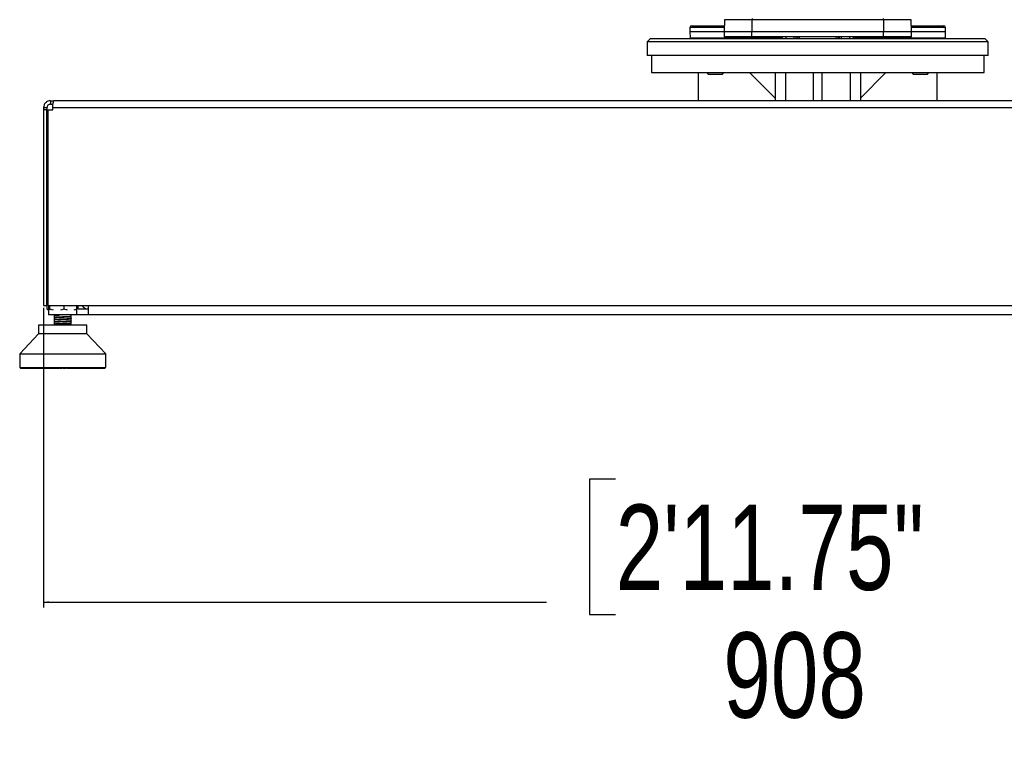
# Model space of a CAD drawing. Header units: millimetres. Extents: x 1684 to 18395, y 701 to 16538.
# Tile 51 of 61: x 13959 to 15114, y 701 to 1550. Entities that reach past the tile are written whole.
import ezdxf

# ---------------------------------------------------------------- set-up
doc = ezdxf.new("R2010")
doc.units = ezdxf.units.MM
doc.header["$LTSCALE"] = 2
doc.layers.add('COMPONENT_GEOMETRY', color=7, linetype='Continuous')
doc.styles.add('SLDTEXTSTYLE0', font='TXT', dxfattribs={"width": 0.75})
doc.dimstyles.new('SLDDIMSTYLE1', dxfattribs={"dimtxt": 100, "dimasz": 6.604, "dimexe": 0, "dimexo": 0.0625, "dimgap": 25, "dimtad": 0, "dimtih": 1, "dimtoh": 1, "dimdec": 1, "dimrnd": 1e-09, "dimzin": 12, "dimdsep": 46, "dimtxsty": 'SLDTEXTSTYLE0', "dimsah": 1, "dimcen": 0.09, "dimadec": 0, "dimazin": 3, "dimtfac": 1, "dimtdec": 1, "dimtofl": 0, "dimtmove": 0, "dimatfit": 3, "dimfxl": 1, "dimfrac": 2, "dimtolj": 1, "dimtzin": 12, "dimarcsym": 0})

# ---------------------------------------------------------------- blocks, each defined once
blk = doc.blocks.new('_D_4')
at = {"layer": 'COMPONENT_GEOMETRY', "color": 7}
for p, q in [((13987.1, 1212.7), (13987.1, 861.4)), ((15803.1, 1212.7), (15803.1, 861.4)), ((14658.1, 1011.8), (14627.6, 1011.8)), ((14627.6, 1011.8), (14627.6, 853.1)), ((15132.1, 1011.8), (15162.6, 1011.8)), ((15162.6, 1011.8), (15162.6, 853.1)), ((13987.1, 867.8), (14576.9, 867.8)), ((15803.1, 867.8), (15213.3, 867.8)), ((14627.6, 853.1), (14658.1, 853.1)), ((15162.6, 853.1), (15132.1, 853.1))]:
    blk.add_line(p, q, dxfattribs=at)
for points in [[(13987.1, 867.8), (13993.7, 866.8), (13993.7, 868.8)], [(15803.1, 867.8), (15796.5, 868.8), (15796.5, 866.8)]]:
    blk.add_solid(points, dxfattribs=at)
at = {"layer": 'COMPONENT_GEOMETRY', "color": 7, "char_height": 100, "attachment_point": 1, "style": 'SLDTEXTSTYLE0'}
for s, insert in [('2\'11.75"', (14658.1, 982)), ('908', (14784.3, 832.3))]:
    blk.add_mtext(s, dxfattribs=dict(at, insert=insert))

msp = doc.modelspace()

# ---------------------------------------------------------------- linework, layer by layer
at = {"color": 7, "linetype": 'Continuous', "lineweight": 25}
for p, q in [((14785.68, 1550.34), (14785.19, 1536.27)), ((14817.99, 1550.34), (14817.9, 1536.27)), ((14972.22, 1550.34), (14817.99, 1550.34)), ((14972.22, 1550.34), (14972.31, 1536.27)), ((15005.02, 1536.27), (15004.53, 1550.34)), ((14745.28, 1541.34), (14745.11, 1536.27)), ((14745.11, 1536.27), (14745.35, 1529.24)), ((14785.19, 1536.27), (14745.11, 1536.27)), ((14747.28, 1543.27), (14785.43, 1543.27)), ((14785.19, 1536.27), (14785.19, 1530.27)), ((14817.9, 1536.27), (14785.19, 1536.27)), ((14817.9, 1530.27), (14817.9, 1536.27)), ((14972.31, 1536.27), (14817.9, 1536.27)), ((14972.31, 1530.27), (14972.31, 1536.27)), ((15005.02, 1536.27), (14972.31, 1536.27)), ((15004.78, 1543.27), (15042.93, 1543.27)), ((15005.02, 1530.27), (15005.02, 1536.27)), ((15045.11, 1536.27), (15005.02, 1536.27)), ((15044.86, 1529.24), (15045.11, 1536.27)), ((15045.11, 1536.27), (15044.93, 1541.34)), ((14699.11, 1528.27), (14695.11, 1524.27)), ((14699.11, 1528.27), (14895.11, 1528.27)), ((14817.9, 1530.27), (14785.19, 1530.27)), ((14810.86, 1529.24), (14816.69, 1530.27)), ((14811.59, 1528.29), (14811.73, 1528.29)), ((14972.31, 1530.27), (14817.9, 1530.27)), ((14821.4, 1530.04), (14821.5, 1530.04)), ((14842.25, 1529.27), (14842.25, 1530.27)), ((14842.25, 1529.27), (14847.95, 1529.27)), ((14847.95, 1529.27), (14847.95, 1530.27)), ((14847.95, 1529.27), (14850.34, 1529.27)), ((14853.61, 1528.27), (14853.61, 1530.27)), ((14895.11, 1528.27), (15091.11, 1528.27)), ((14936.61, 1530.27), (14936.61, 1528.27)), ((14939.88, 1529.27), (14942.27, 1529.27)), ((14942.27, 1529.27), (14942.27, 1530.27)), ((14942.27, 1529.27), (14947.96, 1529.27)), ((14947.96, 1529.27), (14947.96, 1530.27)), ((14968.71, 1530.04), (14968.82, 1530.04)), ((15005.02, 1530.27), (14972.31, 1530.27)), ((14978.48, 1528.29), (14978.62, 1528.29)), ((15095.11, 1524.27), (15091.11, 1528.27)), ((14695.11, 1524.27), (14695.11, 1508.27)), ((14895.11, 1524.27), (14695.11, 1524.27)), ((15095.11, 1524.27), (14895.11, 1524.27)), ((15095.11, 1508.27), (15095.11, 1524.27)), ((14895.11, 1508.27), (14695.11, 1508.27)), ((14700.11, 1508.27), (14700.11, 1488.27)), ((15095.11, 1508.27), (14895.11, 1508.27)), ((15090.11, 1488.27), (15090.11, 1508.27)), ((14700.11, 1488.27), (15090.11, 1488.27)), ((14755.11, 1455.27), (14755.11, 1488.27)), ((14764.95, 1488.27), (14766.55, 1486.67)), ((14766.55, 1486.67), (14783.24, 1486.67)), ((14783.24, 1486.67), (14784.84, 1488.27)), ((14815.11, 1488.27), (14845.11, 1458.27)), ((14845.11, 1488.27), (14845.11, 1455.27)), ((14890.11, 1455.27), (14890.11, 1488.27)), ((14900.11, 1455.27), (14900.11, 1488.27)), ((14945.11, 1488.27), (14945.11, 1455.27)), ((14975.11, 1488.27), (14945.11, 1458.27)), ((15005.37, 1488.27), (15006.97, 1486.67)), ((15006.97, 1486.67), (15023.66, 1486.67)), ((15023.66, 1486.67), (15025.26, 1488.27)), ((15035.11, 1455.27), (15035.11, 1488.27)), ((13995.11, 1455.27), (13995.11, 1451.27)), ((13995.11, 1455.27), (13999.11, 1455.27)), ((15791.11, 1455.27), (13999.11, 1455.27)), ((13987.11, 1447.27), (13991.11, 1447.27)), ((13987.11, 1447.27), (13987.11, 1444.87)), ((13991.11, 1444.87), (13987.11, 1444.87)), ((13987.11, 1444.87), (13987.11, 1215.27)), ((13991.11, 1447.27), (13991.11, 1444.87)), ((13991.11, 1215.27), (13991.11, 1444.87)), ((13992.73, 1215.27), (13992.73, 1444.87)), ((13992.73, 1444.87), (13997.93, 1444.87)), ((13995.11, 1451.27), (13998.25, 1451.27)), ((13997.93, 1447.27), (15792.28, 1447.27)), ((13997.93, 1444.87), (13997.93, 1447.27)), ((13987.11, 1215.27), (13991.11, 1215.27)), ((13992.73, 1222.28), (13991.32, 1221.54)), ((13991.32, 1221.54), (13992.18, 1222.17)), ((13991.32, 1211.13), (13991.32, 1221.54)), ((13992.73, 1222.72), (13992.12, 1222.24)), ((13992.73, 1215.27), (15797.48, 1215.27)), ((13992.87, 1215.27), (13992.87, 1211.13)), ((13993.06, 1215.27), (13993.06, 1204.27)), ((13994.66, 1211.13), (13994.66, 1215.27)), ((14011.36, 1211.13), (14011.36, 1215.27)), ((14026.26, 1211.13), (14026.26, 1215.27)), ((14027.81, 1211.28), (14027.81, 1215.27)), ((14039.61, 1215.27), (14039.61, 1204.27)), ((13991.32, 1211.13), (13992.13, 1210.53)), ((13993.18, 1210.16), (13991.32, 1211.13)), ((13992.08, 1210.47), (13993.06, 1209.7)), ((13993.32, 1209.72), (13992.87, 1211.13)), ((14026.06, 1204.27), (13993.06, 1204.27)), ((13994.66, 1211.13), (13994.21, 1209.72)), ((13998.91, 1209.72), (13994.66, 1211.13)), ((13999.49, 1201.92), (13999.51, 1201.9)), ((13999.56, 1204.27), (13999.56, 1203.91)), ((13999.56, 1203.75), (13999.56, 1201.31)), ((13999.56, 1201.15), (13999.56, 1198.71)), ((14011.36, 1211.13), (14007.11, 1209.72)), ((14015.15, 1209.72), (14011.36, 1211.13)), ((14019.56, 1202.6), (14019.56, 1204.27)), ((14019.56, 1202.45), (14019.56, 1202.5)), ((14019.56, 1200), (14019.56, 1202.45)), ((14019.62, 1202.56), (14019.69, 1202.54)), ((14026.26, 1211.13), (14022.47, 1209.72)), ((14025.8, 1209.72), (14026.26, 1211.13)), ((14026.06, 1204.27), (14026.06, 1210.52)), ((14028.11, 1204.27), (14026.06, 1204.44)), ((14039.61, 1211.27), (14028.11, 1211.27)), ((14039.61, 1204.27), (14028.11, 1204.27)), ((15750.61, 1204.27), (14039.61, 1204.27)), ((13981.21, 1192.52), (13981.21, 1182.3)), ((14037.92, 1192.52), (13981.21, 1192.52)), ((13999.48, 1199.32), (13999.5, 1199.3)), ((13999.56, 1198.55), (13999.56, 1196.1)), ((13999.56, 1195.94), (13999.56, 1193.49)), ((13999.56, 1193.34), (13999.56, 1192.52)), ((14019.56, 1199.85), (14019.56, 1199.89)), ((14019.56, 1197.4), (14019.56, 1199.85)), ((14019.56, 1194.79), (14019.56, 1197.24)), ((14019.56, 1192.52), (14019.56, 1194.64)), ((14019.61, 1199.95), (14019.69, 1199.94)), ((14019.62, 1194.74), (14019.69, 1194.73)), ((14019.63, 1197.35), (14019.7, 1197.33)), ((14037.92, 1182.3), (14037.92, 1192.52)), ((13981.21, 1182.3), (13959.14, 1158.68)), ((13997.86, 1182.3), (13981.21, 1182.3)), ((14037.92, 1182.3), (13997.86, 1182.3)), ((14059.98, 1158.68), (14037.92, 1182.3)), ((13959.14, 1158.68), (13959.14, 1142.61)), ((13959.14, 1158.68), (13988.75, 1158.68)), ((13988.75, 1158.68), (14059.98, 1158.68)), ((14059.98, 1142.61), (14059.98, 1158.68)), ((13959.14, 1142.61), (14059.98, 1142.61)), ((13959.81, 1142.3), (13959.81, 1142.61)), ((13960.14, 1141.98), (13959.81, 1142.3)), ((13959.81, 1142.3), (13959.9, 1142.3)), ((13959.9, 1142.61), (13959.9, 1142.3)), ((13959.9, 1142.3), (13960.21, 1141.98)), ((13960.07, 1142.3), (13960.07, 1142.61)), ((13960.43, 1141.98), (13960.07, 1142.3)), ((13960.07, 1142.3), (13960.4, 1142.3)), ((13960.14, 1141.98), (13960.21, 1141.98)), ((13960.21, 1141.98), (13960.43, 1141.98)), ((13960.4, 1142.61), (13960.4, 1142.3)), ((13960.4, 1142.3), (13960.67, 1141.98)), ((13960.43, 1141.98), (13960.67, 1141.98)), ((13960.67, 1141.98), (13961.14, 1141.98)), ((13960.76, 1142.3), (13960.76, 1142.61)), ((13961.14, 1141.98), (13960.76, 1142.3)), ((13960.76, 1142.3), (13961.32, 1142.3)), ((13961.14, 1141.98), (13961.56, 1141.98)), ((13961.32, 1142.61), (13961.32, 1142.3)), ((13961.32, 1142.3), (13961.56, 1141.98)), ((13961.56, 1141.98), (13962.26, 1141.98)), ((13961.86, 1142.3), (13961.86, 1142.61)), ((13962.26, 1141.98), (13961.86, 1142.3)), ((13961.86, 1142.3), (13962.64, 1142.3)), ((13962.26, 1141.98), (13962.85, 1141.98)), ((13962.64, 1142.61), (13962.64, 1142.3)), ((13962.64, 1142.3), (13962.85, 1141.98)), ((13962.85, 1141.98), (13963.78, 1141.98)), ((13963.37, 1142.3), (13963.37, 1142.61)), ((13963.37, 1142.3), (13964.37, 1142.3)), ((13963.78, 1141.98), (13963.37, 1142.3)), ((13963.78, 1141.98), (13964.54, 1141.98)), ((13964.37, 1142.61), (13964.37, 1142.3)), ((13964.37, 1142.3), (13964.54, 1141.98)), ((13964.54, 1141.98), (13965.7, 1141.98)), ((13965.27, 1142.3), (13965.27, 1142.61)), ((13965.27, 1142.3), (13966.48, 1142.3)), ((13965.7, 1141.98), (13965.27, 1142.3)), ((13965.7, 1141.98), (13966.61, 1141.98)), ((13966.48, 1142.61), (13966.48, 1142.3)), ((13966.48, 1142.3), (13966.61, 1141.98)), ((13966.61, 1141.98), (13967.99, 1141.98)), ((13967.55, 1142.3), (13967.55, 1142.61)), ((13967.99, 1141.98), (13967.55, 1142.3)), ((13967.55, 1142.3), (13968.97, 1142.3)), ((13967.99, 1141.98), (13969.05, 1141.98)), ((13968.97, 1142.61), (13968.97, 1142.3)), ((13968.97, 1142.3), (13969.05, 1141.98)), ((13969.05, 1141.98), (13970.64, 1141.98)), ((13970.19, 1142.3), (13970.19, 1142.61)), ((13970.19, 1142.3), (13971.79, 1142.3)), ((13970.64, 1141.98), (13970.19, 1142.3)), ((13970.64, 1141.98), (13971.84, 1141.98)), ((13971.79, 1142.61), (13971.79, 1142.3)), ((13971.79, 1142.3), (13971.84, 1141.98)), ((13971.84, 1141.98), (13973.61, 1141.98)), ((13973.16, 1142.3), (13973.16, 1142.61)), ((13973.16, 1142.3), (13974.94, 1142.3)), ((13973.61, 1141.98), (13973.16, 1142.3)), ((13973.61, 1141.98), (13974.95, 1141.98)), ((13974.94, 1142.61), (13974.94, 1142.3)), ((13974.94, 1142.3), (13974.95, 1141.98)), ((13974.95, 1141.98), (13976.9, 1141.98)), ((13976.45, 1142.3), (13976.45, 1142.61)), ((13976.45, 1142.3), (13978.39, 1142.3)), ((13976.9, 1141.98), (13976.45, 1142.3)), ((13976.9, 1141.98), (13978.35, 1141.98)), ((13978.39, 1142.3), (13978.35, 1141.98)), ((13978.35, 1141.98), (13980.46, 1141.98)), ((13978.39, 1142.61), (13978.39, 1142.3)), ((13980.02, 1142.3), (13980.02, 1142.61)), ((13980.02, 1142.3), (13982.1, 1142.3)), ((13980.46, 1141.98), (13980.02, 1142.3)), ((13980.46, 1141.98), (13982.02, 1141.98)), ((13982.1, 1142.3), (13982.02, 1141.98)), ((13982.02, 1141.98), (13984.27, 1141.98)), ((13982.1, 1142.61), (13982.1, 1142.3)), ((13983.84, 1142.3), (13983.84, 1142.61)), ((13984.27, 1141.98), (13983.84, 1142.3)), ((13983.84, 1142.3), (13986.04, 1142.3)), ((13984.27, 1141.98), (13985.93, 1141.98)), ((13986.04, 1142.3), (13985.93, 1141.98)), ((13985.93, 1141.98), (13988.3, 1141.98)), ((13986.04, 1142.61), (13986.04, 1142.3)), ((13987.88, 1142.3), (13987.88, 1142.61)), ((13988.3, 1141.98), (13987.88, 1142.3)), ((13987.88, 1142.3), (13990.19, 1142.3)), ((13988.3, 1141.98), (13990.03, 1141.98)), ((13990.19, 1142.3), (13990.03, 1141.98)), ((13990.03, 1141.98), (13992.39, 1141.98)), ((13990.19, 1142.61), (13990.19, 1142.3)), ((13992.1, 1142.3), (13992.1, 1142.61)), ((13992.5, 1141.98), (13992.1, 1142.3)), ((13992.1, 1142.3), (13994.5, 1142.3)), ((13992.5, 1141.98), (13994.3, 1141.98)), ((13994.5, 1142.3), (13994.3, 1141.98)), ((13994.3, 1141.98), (13996.17, 1141.98)), ((13994.5, 1142.61), (13994.5, 1142.3)), ((13996.17, 1141.98), (13996.53, 1142.15)), ((13996.17, 1141.98), (13996.86, 1141.98)), ((13996.47, 1142.3), (13996.47, 1142.61)), ((13996.86, 1141.98), (13996.47, 1142.3)), ((13996.47, 1142.3), (13998.94, 1142.3)), ((13996.86, 1141.98), (13998.71, 1141.98)), ((13998.94, 1142.3), (13998.71, 1141.98)), ((13998.71, 1141.98), (14000.07, 1141.98)), ((13998.94, 1142.61), (13998.94, 1142.3)), ((13998.94, 1142.3), (14000.45, 1142.3)), ((14000.07, 1141.98), (14000.45, 1142.3)), ((14000.07, 1141.98), (14000.9, 1141.98)), ((14000.45, 1142.3), (14000.45, 1142.61)), ((14000.9, 1141.98), (14001.15, 1142.06)), ((14000.96, 1142.3), (14000.96, 1142.61)), ((14001.32, 1141.98), (14000.96, 1142.3)), ((14000.96, 1142.3), (14003.47, 1142.3)), ((14001.32, 1141.98), (14003.2, 1141.98)), ((14003.47, 1142.3), (14003.2, 1141.98)), ((14003.2, 1141.98), (14004.05, 1141.98)), ((14003.47, 1142.61), (14003.47, 1142.3)), ((14003.47, 1142.3), (14004.41, 1142.3)), ((14004.05, 1141.98), (14004.41, 1142.3)), ((14004.05, 1141.98), (14004.89, 1141.98)), ((14004.41, 1142.3), (14004.41, 1142.61)), ((14004.89, 1141.98), (14005.25, 1142.3)), ((14005.25, 1142.3), (14005.25, 1142.61)), ((14005.52, 1142.3), (14005.52, 1142.61)), ((14005.52, 1142.3), (14008.05, 1142.3)), ((14005.85, 1141.98), (14005.52, 1142.3)), ((14005.85, 1141.98), (14007.75, 1141.98)), ((14008.05, 1142.3), (14007.75, 1141.98)), ((14007.75, 1141.98), (14008.07, 1141.98)), ((14008.05, 1142.61), (14008.05, 1142.3)), ((14008.05, 1142.3), (14008.41, 1142.3)), ((14008.07, 1141.98), (14008.41, 1142.3)), ((14008.07, 1141.98), (14008.92, 1141.98)), ((14008.41, 1142.3), (14008.41, 1142.61)), ((14008.92, 1141.98), (14009.25, 1142.3)), ((14009.25, 1142.3), (14009.25, 1142.61)), ((14009.88, 1142.3), (14009.88, 1142.61)), ((14010.21, 1141.98), (14009.88, 1142.3)), ((14009.88, 1142.3), (14010.11, 1142.3)), ((14010.11, 1142.3), (14010.11, 1142.61)), ((14010.11, 1142.3), (14012.65, 1142.3)), ((14010.42, 1141.98), (14010.11, 1142.3)), ((14010.21, 1141.98), (14010.42, 1141.98)), ((14010.42, 1141.98), (14012.32, 1141.98)), ((14012.65, 1142.3), (14012.32, 1141.98)), ((14012.32, 1141.98), (14012.96, 1141.98)), ((14012.65, 1142.61), (14012.65, 1142.3)), ((14012.96, 1141.98), (14013.26, 1142.3)), ((14012.96, 1141.98), (14013.28, 1141.98)), ((14013.26, 1142.3), (14013.26, 1142.61)), ((14013.26, 1142.3), (14013.61, 1142.3)), ((14013.28, 1141.98), (14013.61, 1142.3)), ((14013.61, 1142.3), (14013.61, 1142.61)), ((14013.88, 1142.3), (14013.88, 1142.61)), ((14014.24, 1141.98), (14013.88, 1142.3)), ((14013.88, 1142.3), (14014.7, 1142.3)), ((14014.24, 1141.98), (14014.97, 1141.98)), ((14014.7, 1142.3), (14014.7, 1142.61)), ((14014.7, 1142.3), (14017.22, 1142.3)), ((14014.97, 1141.98), (14014.7, 1142.3)), ((14014.97, 1141.98), (14016.86, 1141.98)), ((14017.22, 1142.3), (14016.86, 1141.98)), ((14016.86, 1141.98), (14016.96, 1141.98)), ((14016.96, 1141.98), (14017.23, 1142.3)), ((14016.96, 1141.98), (14017.81, 1141.98)), ((14017.22, 1142.61), (14017.22, 1142.3)), ((14017.23, 1142.3), (14017.23, 1142.61)), ((14017.81, 1141.98), (14018.02, 1142.04)), ((14017.85, 1142.3), (14017.85, 1142.61)), ((14018.23, 1141.98), (14017.85, 1142.3)), ((14017.85, 1142.3), (14019.24, 1142.3)), ((14018.23, 1141.98), (14019.48, 1141.98)), ((14019.24, 1142.3), (14019.24, 1142.61)), ((14019.48, 1141.98), (14019.24, 1142.3)), ((14019.24, 1142.3), (14021.72, 1142.3)), ((14019.48, 1141.98), (14021.34, 1141.98)), ((14021.72, 1142.3), (14021.34, 1141.98)), ((14021.34, 1141.98), (14022.15, 1141.98)), ((14021.72, 1142.61), (14021.72, 1142.3)), ((14021.75, 1142.3), (14021.75, 1142.61)), ((14022.15, 1141.98), (14021.75, 1142.3)), ((14021.75, 1142.3), (14023.71, 1142.3)), ((14022.15, 1141.98), (14023.91, 1141.98)), ((14023.71, 1142.3), (14023.71, 1142.61)), ((14023.71, 1142.3), (14026.12, 1142.3)), ((14023.91, 1141.98), (14023.71, 1142.3)), ((14023.91, 1141.98), (14025.72, 1141.98)), ((14026.12, 1142.3), (14025.72, 1141.98)), ((14025.72, 1141.98), (14025.96, 1141.98)), ((14025.96, 1141.98), (14028.21, 1141.98)), ((14026.12, 1142.61), (14026.12, 1142.3)), ((14028.05, 1142.3), (14028.05, 1142.61)), ((14028.21, 1141.98), (14028.05, 1142.3)), ((14028.05, 1142.3), (14030.38, 1142.3)), ((14028.21, 1141.98), (14029.96, 1141.98)), ((14030.38, 1142.3), (14029.96, 1141.98)), ((14029.96, 1141.98), (14032.36, 1141.98)), ((14030.38, 1142.61), (14030.38, 1142.3)), ((14032.23, 1142.3), (14032.23, 1142.61)), ((14032.36, 1141.98), (14032.23, 1142.3)), ((14032.23, 1142.3), (14034.46, 1142.3)), ((14032.36, 1141.98), (14034.03, 1141.98)), ((14034.46, 1142.3), (14034.03, 1141.98)), ((14034.03, 1141.98), (14036.31, 1141.98)), ((14034.46, 1142.61), (14034.46, 1142.3)), ((14036.22, 1142.3), (14036.22, 1142.61)), ((14036.22, 1142.3), (14038.33, 1142.3)), ((14036.31, 1141.98), (14036.22, 1142.3)), ((14036.31, 1141.98), (14037.89, 1141.98)), ((14038.33, 1142.3), (14037.89, 1141.98)), ((14037.89, 1141.98), (14040.03, 1141.98)), ((14038.33, 1142.61), (14038.33, 1142.3)), ((14039.98, 1142.3), (14039.98, 1142.61)), ((14040.03, 1141.98), (14039.98, 1142.3)), ((14039.98, 1142.3), (14041.95, 1142.3)), ((14040.03, 1141.98), (14041.51, 1141.98)), ((14041.95, 1142.3), (14041.51, 1141.98)), ((14041.51, 1141.98), (14043.49, 1141.98)), ((14041.95, 1142.61), (14041.95, 1142.3)), ((14043.49, 1142.3), (14043.49, 1142.61)), ((14043.49, 1141.98), (14043.49, 1142.3)), ((14043.49, 1142.3), (14045.3, 1142.3)), ((14043.49, 1141.98), (14044.85, 1141.98)), ((14045.3, 1142.3), (14044.85, 1141.98)), ((14044.85, 1141.98), (14046.66, 1141.98)), ((14045.3, 1142.61), (14045.3, 1142.3)), ((14046.66, 1141.98), (14046.7, 1142.3)), ((14046.66, 1141.98), (14047.9, 1141.98)), ((14046.7, 1142.3), (14046.7, 1142.61)), ((14046.7, 1142.3), (14048.34, 1142.3)), ((14048.34, 1142.3), (14047.9, 1141.98)), ((14047.9, 1141.98), (14049.52, 1141.98)), ((14048.34, 1142.61), (14048.34, 1142.3)), ((14049.52, 1141.98), (14049.6, 1142.3)), ((14049.52, 1141.98), (14050.61, 1141.98)), ((14049.6, 1142.3), (14049.6, 1142.61)), ((14049.6, 1142.3), (14051.05, 1142.3)), ((14051.05, 1142.3), (14050.61, 1141.98)), ((14050.61, 1141.98), (14052.03, 1141.98)), ((14051.05, 1142.61), (14051.05, 1142.3)), ((14052.03, 1141.98), (14052.15, 1142.3)), ((14052.03, 1141.98), (14052.98, 1141.98)), ((14052.15, 1142.3), (14052.15, 1142.61)), ((14052.15, 1142.3), (14053.41, 1142.3)), ((14053.41, 1142.3), (14052.98, 1141.98)), ((14052.98, 1141.98), (14054.19, 1141.98)), ((14053.41, 1142.61), (14053.41, 1142.3)), ((14054.19, 1141.98), (14054.35, 1142.3)), ((14054.19, 1141.98), (14054.97, 1141.98)), ((14054.35, 1142.3), (14054.35, 1142.61)), ((14054.35, 1142.3), (14055.39, 1142.3)), ((14055.39, 1142.3), (14054.97, 1141.98)), ((14054.97, 1141.98), (14055.96, 1141.98)), ((14055.39, 1142.61), (14055.39, 1142.3)), ((14055.96, 1141.98), (14056.16, 1142.3)), ((14055.96, 1141.98), (14056.58, 1141.98)), ((14056.16, 1142.3), (14056.16, 1142.61)), ((14056.16, 1142.3), (14056.99, 1142.3)), ((14056.99, 1142.3), (14056.58, 1141.98)), ((14056.58, 1141.98), (14057.34, 1141.98)), ((14056.99, 1142.61), (14056.99, 1142.3)), ((14057.34, 1141.98), (14057.57, 1142.3)), ((14057.34, 1141.98), (14057.79, 1141.98)), ((14057.57, 1142.3), (14057.57, 1142.61)), ((14057.57, 1142.3), (14058.17, 1142.3)), ((14058.17, 1142.3), (14057.79, 1141.98)), ((14057.79, 1141.98), (14058.3, 1141.98)), ((14058.17, 1142.61), (14058.17, 1142.3)), ((14058.3, 1141.98), (14058.57, 1142.3)), ((14058.3, 1141.98), (14058.59, 1141.98)), ((14058.57, 1142.3), (14058.57, 1142.61)), ((14058.57, 1142.3), (14058.95, 1142.3)), ((14058.95, 1142.3), (14058.59, 1141.98)), ((14058.59, 1141.98), (14058.86, 1141.98)), ((14058.86, 1141.98), (14059.16, 1142.3)), ((14058.86, 1141.98), (14058.96, 1141.98)), ((14058.95, 1142.61), (14058.95, 1142.3)), ((14059.3, 1142.3), (14058.96, 1141.98)), ((14058.99, 1141.98), (14059.32, 1142.3)), ((14059.16, 1142.3), (14059.16, 1142.61)), ((14059.16, 1142.3), (14059.3, 1142.3)), ((14059.3, 1142.61), (14059.3, 1142.3)), ((14059.32, 1142.3), (14059.32, 1142.61))]:
    msp.add_line(p, q, dxfattribs=at)
at = {"color": 8, "linetype": 'Continuous', "lineweight": 25}
for p, q in [((14817.99, 1550.34), (14785.68, 1550.34)), ((15004.53, 1550.34), (14972.22, 1550.34)), ((14785.36, 1541.34), (14745.28, 1541.34)), ((15044.93, 1541.34), (15004.85, 1541.34)), ((14745.35, 1529.24), (14810.86, 1529.24)), ((14817.02, 1529.27), (14842.25, 1529.27)), ((14850.34, 1529.27), (14850.34, 1530.27)), ((14850.34, 1529.27), (14853.61, 1529.27)), ((14857.61, 1530.27), (14857.61, 1528.27)), ((14867.44, 1528.27), (14867.44, 1530.27)), ((14869.43, 1530.27), (14869.43, 1528.27)), ((14871.63, 1528.27), (14871.63, 1530.27)), ((14873.51, 1530.27), (14873.51, 1528.27)), ((14916.7, 1528.27), (14916.7, 1530.27)), ((14918.58, 1530.27), (14918.58, 1528.27)), ((14920.78, 1528.27), (14920.78, 1530.27)), ((14922.77, 1530.27), (14922.77, 1528.27)), ((14932.61, 1528.27), (14932.61, 1530.27)), ((14936.61, 1529.27), (14939.88, 1529.27)), ((14939.88, 1529.27), (14939.88, 1530.27)), ((14947.96, 1529.27), (14973.19, 1529.27)), ((14979.35, 1529.24), (15044.86, 1529.24)), ((14857.11, 1488.27), (14857.11, 1455.27)), ((14933.11, 1488.27), (14933.11, 1455.27)), ((13959.9, 1142.3), (13960.07, 1142.3)), ((13960.4, 1142.3), (13960.76, 1142.3)), ((13961.32, 1142.3), (13961.86, 1142.3)), ((13962.64, 1142.3), (13963.37, 1142.3)), ((13964.37, 1142.3), (13965.27, 1142.3)), ((13966.48, 1142.3), (13967.55, 1142.3)), ((13968.97, 1142.3), (13970.19, 1142.3)), ((13971.79, 1142.3), (13973.16, 1142.3)), ((13974.94, 1142.3), (13976.45, 1142.3)), ((13978.39, 1142.3), (13980.02, 1142.3)), ((13982.1, 1142.3), (13983.84, 1142.3)), ((13986.04, 1142.3), (13987.88, 1142.3)), ((13990.19, 1142.3), (13992.1, 1142.3)), ((13994.5, 1142.3), (13996.47, 1142.3)), ((14000.45, 1142.3), (14000.96, 1142.3)), ((14004.41, 1142.3), (14005.25, 1142.3)), ((14008.41, 1142.3), (14009.25, 1142.3)), ((14012.65, 1142.3), (14013.26, 1142.3)), ((14017.22, 1142.3), (14017.23, 1142.3)), ((14017.23, 1142.3), (14017.85, 1142.3)), ((14021.72, 1142.3), (14021.75, 1142.3)), ((14026.12, 1142.3), (14028.05, 1142.3)), ((14030.38, 1142.3), (14032.23, 1142.3)), ((14034.46, 1142.3), (14036.22, 1142.3)), ((14038.33, 1142.3), (14039.98, 1142.3)), ((14041.95, 1142.3), (14043.49, 1142.3)), ((14045.3, 1142.3), (14046.7, 1142.3)), ((14048.34, 1142.3), (14049.6, 1142.3)), ((14051.05, 1142.3), (14052.15, 1142.3)), ((14053.41, 1142.3), (14054.35, 1142.3)), ((14055.39, 1142.3), (14056.16, 1142.3)), ((14056.99, 1142.3), (14057.57, 1142.3)), ((14058.17, 1142.3), (14058.57, 1142.3)), ((14058.95, 1142.3), (14059.16, 1142.3)), ((14059.3, 1142.3), (14059.32, 1142.3))]:
    msp.add_line(p, q, dxfattribs=at)
at = {"color": 7, "linetype": 'Continuous', "lineweight": 25, "flags": 128}
for points in [[(14811.59, 1528.29), (14811.48, 1528.29), (14811.36, 1528.33), (14811.25, 1528.41), (14811.14, 1528.53), (14811.04, 1528.68), (14810.96, 1528.85), (14810.9, 1529.04), (14810.86, 1529.24)], [(14810.86, 1529.24), (14810.87, 1529.05), (14810.91, 1528.87), (14810.96, 1528.7), (14811.03, 1528.55), (14811.11, 1528.44), (14811.21, 1528.35), (14811.31, 1528.29), (14811.42, 1528.27)], [(14842.68, 1528.27), (14842.59, 1528.29), (14842.52, 1528.35), (14842.44, 1528.44), (14842.38, 1528.57), (14842.33, 1528.72), (14842.29, 1528.89), (14842.26, 1529.08), (14842.25, 1529.27)], [(14947.96, 1529.27), (14947.95, 1529.08), (14947.92, 1528.89), (14947.89, 1528.72), (14947.83, 1528.57), (14947.77, 1528.44), (14947.7, 1528.35), (14947.62, 1528.29), (14947.53, 1528.27)], [(14979.35, 1529.24), (14979.31, 1529.04), (14979.25, 1528.85), (14979.17, 1528.68), (14979.07, 1528.53), (14978.97, 1528.41), (14978.85, 1528.33), (14978.73, 1528.29), (14978.62, 1528.29)], [(14979.35, 1529.24), (14979.34, 1529.05), (14979.3, 1528.87), (14979.25, 1528.7), (14979.18, 1528.55), (14979.1, 1528.44), (14979, 1528.35), (14978.9, 1528.29), (14978.79, 1528.27)], [(14028.11, 1211.27), (14026.94, 1211.39), (14026.26, 1211.57)]]:
    msp.add_lwpolyline(points, dxfattribs=at)
at = {"color": 7, "linetype": 'Continuous', "lineweight": 25}
for centre, radius, start, end in [((14826.17, 1550.37), 8.18, 170.74314, 180.20355), ((14964.04, 1550.37), 8.18, 359.79645, 9.25686), ((14747.28, 1541.27), 2, 90, 178), ((15042.93, 1541.27), 2, 2, 90), ((14746.35, 1529.27), 1, 182, 270), ((14811.42, 1529.27), 1, 270.00001, 280.00228), ((14811.56, 1529.27), 1, 270, 280.18399), ((14811.56, 1529.27), 0.999, 270.00002, 280.00358), ((14846.95, 1529.27), 1, 270, 0), ((14849.45, 1529.15), 0.893, 281.42175, 8.04947), ((14940.76, 1529.15), 0.893, 171.95053, 258.57825), ((14943.27, 1529.27), 1, 180, 270), ((14978.65, 1529.27), 1, 259.81601, 270), ((14978.65, 1529.27), 0.999, 259.99642, 269.99998), ((14978.79, 1529.27), 1, 259.99772, 269.99999), ((15043.86, 1529.27), 1, 270, 358), ((14040.11, 1221.27), 10, 216.8699, 267.13402)]:
    msp.add_arc(centre, radius, start, end, dxfattribs=at)
at = {"color": 8, "linetype": 'Continuous', "lineweight": 25}
for centre, start, end in [((14852.92, 1529), 276.2253, 342.09777), ((14937.3, 1529), 197.90223, 263.7747)]:
    msp.add_arc(centre, 0.725, start, end, dxfattribs=at)
at = {"color": 7, "linetype": 'Continuous', "lineweight": 25}
for points, knots in [([(14821.4, 1530.04), (14819.89, 1529.77), (14816.57, 1529.18), (14813.36, 1528.6), (14811.59, 1528.29)], [0, 0, 0, 0, 0.4509868, 1, 1, 1, 1]), ([(14811.73, 1528.29), (14813.16, 1528.55), (14816.35, 1529.12), (14819.67, 1529.71), (14821.5, 1530.04)], [0, 0, 0, 0, 0.4480465, 1, 1, 1, 1]), ([(14968.71, 1530.04), (14970.54, 1529.71), (14973.86, 1529.12), (14977.05, 1528.55), (14978.48, 1528.29)], [0, 0, 0, 0, 0.5519535, 1, 1, 1, 1]), ([(14978.62, 1528.29), (14976.85, 1528.61), (14973.64, 1529.18), (14970.31, 1529.77), (14968.82, 1530.04)], [0, 0, 0, 0, 0.5503161, 1, 1, 1, 1]), ([(14973.52, 1530.27), (14973.67, 1530.25), (14975.64, 1529.9), (14977.57, 1529.56), (14979.35, 1529.24)], [0, 0, 0, 0, 0.0784034, 1, 1, 1, 1]), ([(13995.11, 1455.27), (13994.09, 1455.16), (13992.53, 1455), (13990.67, 1453.99), (13989.41, 1452.97), (13988.39, 1451.71), (13987.38, 1449.85), (13987.22, 1448.29), (13987.11, 1447.27)], [0, 0, 0, 0, 0.2411651, 0.3695163, 0.5, 0.6304837, 0.7588349, 1, 1, 1, 1]), ([(13997.93, 1447.27), (13997.98, 1448.29), (13998.04, 1449.85), (13998.3, 1451.71), (13998.52, 1452.97), (13998.74, 1453.99), (13999, 1455), (13999.06, 1455.16), (13999.11, 1455.27)], [0, 0, 0, 0, 0.2411651, 0.3695163, 0.5, 0.6304837, 0.7588349, 1, 1, 1, 1]), ([(13995.11, 1451.27), (13994.86, 1451.26), (13994.34, 1451.23), (13993.33, 1450.93), (13992.2, 1450.18), (13991.45, 1449.05), (13991.15, 1448.04), (13991.12, 1447.52), (13991.11, 1447.27)], [0, 0, 0, 0, 0.1166597, 0.2403658, 0.5, 0.7596342, 0.8833403, 1, 1, 1, 1]), ([(13999.51, 1203.79), (13999.5, 1203.79), (13999.49, 1203.78), (13999.54, 1203.77), (13999.56, 1203.77)], [0, 0, 0, 0, 0.4154149, 1, 1, 1, 1]), ([(14004.75, 1204.27), (14003.91, 1204.23), (14002.22, 1204.15), (14000.5, 1204.03), (13999.55, 1203.93), (13999.56, 1203.87), (13999.56, 1203.86)], [0, 0, 0, 0, 0.2906979, 0.58693177, 0.88355066, 1, 1, 1, 1]), ([(14019.56, 1202.5), (14019.52, 1202.47), (14019.41, 1202.4), (14018.21, 1202.29), (14016.24, 1202.17), (14013.62, 1202.04), (14010.65, 1201.92), (14007.59, 1201.8), (14004.71, 1201.67), (14002.23, 1201.55), (14000.49, 1201.42), (13999.55, 1201.33), (13999.56, 1201.27), (13999.56, 1201.26)], [0, 0, 0, 0, 0.0638861, 0.1640767, 0.2642916, 0.3644248, 0.4646787, 0.5647845, 0.6650413, 0.7651678, 0.8653901, 0.9655721, 1, 1, 1, 1]), ([(14001.13, 1201.54), (14000.53, 1201.48), (13999.93, 1201.43), (13999.68, 1201.37), (13999.61, 1201.35), (13999.64, 1201.34), (13999.65, 1201.34)], [0, 0, 0, 0, 0.8023286, 0.815247, 0.9186157, 1, 1, 1, 1]), ([(14001.13, 1204.14), (14000.53, 1204.09), (13999.73, 1204.02), (13999.66, 1203.95), (13999.64, 1203.93)], [0, 0, 0, 0, 0.75828373, 1, 1, 1, 1]), ([(13999.69, 1201.15), (13999.67, 1201.17), (13999.59, 1201.25), (14000.5, 1201.33), (14001.13, 1201.39)], [0, 0, 0, 0, 0.3077326, 1, 1, 1, 1]), ([(13999.75, 1203.75), (13999.71, 1203.78), (13999.55, 1203.85), (14000.48, 1203.93), (14001.13, 1203.99)], [0, 0, 0, 0, 0.3067919, 1, 1, 1, 1]), ([(14003.32, 1204.27), (14002.98, 1204.26), (14002.12, 1204.21), (14001.5, 1204.17), (14001.13, 1204.14)], [0, 0, 0, 0, 0.39381424, 1, 1, 1, 1]), ([(14001.13, 1203.99), (14001.51, 1204.01), (14002.3, 1204.07), (14004.06, 1204.17), (14005.63, 1204.24), (14006.54, 1204.27)], [0, 0, 0, 0, 0.281696, 0.5832337, 1, 1, 1, 1]), ([(14019.37, 1202.6), (14019.42, 1202.57), (14019.48, 1202.54), (14019.01, 1202.46), (14017.92, 1202.34), (14015.55, 1202.22), (14013.59, 1202.12), (14012.36, 1202.07), (14010.45, 1201.99), (14007.35, 1201.86), (14003.62, 1201.7), (14001.96, 1201.59), (14001.13, 1201.54)], [0, 0, 0, 0, 0.0848778, 0.0935703, 0.2372944, 0.3895984, 0.4663443, 0.4927235, 0.5428316, 0.6953385, 0.8475358, 1, 1, 1, 1]), ([(14001.13, 1201.39), (14001.95, 1201.44), (14002.98, 1201.5), (14004.51, 1201.58), (14005.02, 1201.6), (14005.27, 1201.62), (14005.39, 1201.62), (14005.43, 1201.63), (14005.44, 1201.63), (14005.46, 1201.63), (14005.59, 1201.63), (14006.01, 1201.65), (14006.91, 1201.69), (14007.8, 1201.73), (14008.39, 1201.75), (14008.48, 1201.75), (14008.5, 1201.75), (14008.51, 1201.75), (14008.51, 1201.75), (14008.52, 1201.75), (14008.52, 1201.75), (14008.54, 1201.76), (14008.63, 1201.76), (14009.45, 1201.79), (14010.93, 1201.86), (14012.99, 1201.95), (14015.43, 1202.05), (14017.86, 1202.2), (14019.4, 1202.32), (14019.36, 1202.4), (14019.35, 1202.42)], [0, 0, 0, 0, 0.1568714, 0.1963287, 0.2160644, 0.2259334, 0.230868, 0.2314848, 0.2315041, 0.2319383, 0.2339439, 0.2483921, 0.2873172, 0.3486837, 0.3579428, 0.3591249, 0.359718, 0.3600151, 0.3601638, 0.3601824, 0.3601917, 0.3601963, 0.3628567, 0.3713067, 0.4593214, 0.5398412, 0.6251391, 0.7829879, 0.940847, 1, 1, 1, 1]), ([(13999.51, 1195.98), (13999.51, 1195.97), (13999.49, 1195.97), (13999.54, 1195.96), (13999.56, 1195.96)], [0, 0, 0, 0, 0.49990566, 1, 1, 1, 1]), ([(14019.56, 1199.89), (14019.52, 1199.86), (14019.4, 1199.8), (14018.2, 1199.69), (14016.22, 1199.56), (14013.59, 1199.44), (14010.63, 1199.32), (14007.56, 1199.19), (14004.68, 1199.07), (14002.22, 1198.94), (14000.47, 1198.82), (13999.55, 1198.72), (13999.56, 1198.67), (13999.56, 1198.65)], [0, 0, 0, 0, 0.0640429, 0.1642394, 0.264298, 0.3644648, 0.4645759, 0.5646871, 0.6648539, 0.7649125, 0.865109, 0.9651535, 1, 1, 1, 1]), ([(14019.58, 1197.29), (14019.53, 1197.26), (14019.4, 1197.19), (14018.2, 1197.08), (14016.19, 1196.96), (14013.57, 1196.84), (14010.6, 1196.71), (14007.54, 1196.59), (14004.66, 1196.46), (14002.21, 1196.34), (14000.45, 1196.22), (13999.55, 1196.12), (13999.56, 1196.06), (13999.56, 1196.05)], [0, 0, 0, 0, 0.0685351, 0.1681037, 0.2675774, 0.3671804, 0.4666333, 0.5662335, 0.6657136, 0.765275, 0.8648122, 0.9643153, 1, 1, 1, 1]), ([(14019.57, 1194.69), (14019.52, 1194.66), (14019.39, 1194.59), (14018.18, 1194.48), (14016.17, 1194.35), (14013.55, 1194.23), (14010.58, 1194.11), (14007.52, 1193.98), (14004.64, 1193.86), (14002.18, 1193.73), (14000.44, 1193.61), (13999.55, 1193.52), (13999.56, 1193.46), (13999.56, 1193.45)], [0, 0, 0, 0, 0.0681302, 0.1681009, 0.2681672, 0.3681933, 0.4682021, 0.5682814, 0.6682415, 0.7683455, 0.8682985, 0.9683885, 1, 1, 1, 1]), ([(13999.75, 1198.55), (13999.69, 1198.57), (13999.61, 1198.61), (13999.86, 1198.64), (14000.2, 1198.7), (14000.72, 1198.75), (14001.13, 1198.78)], [0, 0, 0, 0, 0.3056419, 0.4254324, 0.5558978, 1, 1, 1, 1]), ([(14001.13, 1193.73), (14000.51, 1193.67), (13999.74, 1193.6), (13999.66, 1193.54), (13999.64, 1193.52)], [0, 0, 0, 0, 0.8038398, 1, 1, 1, 1]), ([(13999.75, 1195.94), (13999.7, 1195.97), (13999.6, 1196.02), (14000.08, 1196.08), (14000.58, 1196.13), (14000.91, 1196.16), (14001.13, 1196.18)], [0, 0, 0, 0, 0.3059324, 0.6520394, 0.7781496, 1, 1, 1, 1]), ([(13999.71, 1193.34), (13999.68, 1193.36), (13999.58, 1193.44), (14000.49, 1193.52), (14001.13, 1193.57)], [0, 0, 0, 0, 0.3072156, 1, 1, 1, 1]), ([(14001.13, 1198.93), (14000.74, 1198.9), (14000.14, 1198.85), (13999.65, 1198.78), (13999.71, 1198.74), (13999.74, 1198.73)], [0, 0, 0, 0, 0.5072124, 0.7989752, 1, 1, 1, 1]), ([(14001.13, 1196.33), (14001.11, 1196.33), (14000.91, 1196.31), (14000.29, 1196.26), (13999.63, 1196.19), (13999.72, 1196.14), (13999.74, 1196.12)], [0, 0, 0, 0, 0.02416961, 0.22470343, 0.78925001, 1, 1, 1, 1]), ([(14019.37, 1200), (14019.4, 1199.97), (14019.48, 1199.88), (14017.92, 1199.75), (14015.08, 1199.58), (14011.34, 1199.42), (14008.58, 1199.31), (14006.04, 1199.2), (14003.55, 1199.1), (14001.95, 1198.99), (14001.13, 1198.93)], [0, 0, 0, 0, 0.0850541, 0.2375494, 0.3900441, 0.5423997, 0.6947756, 0.703966, 0.8487959, 1, 1, 1, 1]), ([(14001.13, 1198.78), (14001.94, 1198.83), (14003.18, 1198.91), (14005.51, 1199.02), (14008.05, 1199.14), (14011.4, 1199.27), (14015.11, 1199.44), (14017.9, 1199.59), (14019.41, 1199.72), (14019.37, 1199.8), (14019.35, 1199.82)], [0, 0, 0, 0, 0.1549021, 0.2362207, 0.3171911, 0.4770023, 0.6292337, 0.7864016, 0.9435635, 1, 1, 1, 1]), ([(14019.55, 1197.4), (14019.56, 1197.4), (14019.63, 1197.36), (14019.26, 1197.27), (14017.95, 1197.15), (14015.07, 1196.98), (14011.95, 1196.85), (14009.77, 1196.75), (14008.46, 1196.7), (14007.34, 1196.65), (14006.33, 1196.61), (14005.73, 1196.58), (14004.96, 1196.55), (14003.19, 1196.46), (14001.95, 1196.38), (14001.13, 1196.33)], [0, 0, 0, 0, 0.00534687, 0.0899243, 0.23736921, 0.38960912, 0.54193611, 0.61818026, 0.64471824, 0.69494885, 0.75077025, 0.76673157, 0.77171973, 0.84780838, 1, 1, 1, 1]), ([(14001.13, 1196.18), (14001.95, 1196.23), (14002.98, 1196.3), (14004.51, 1196.37), (14005.02, 1196.4), (14005.27, 1196.41), (14005.39, 1196.41), (14005.43, 1196.41), (14005.44, 1196.42), (14005.53, 1196.42), (14006.18, 1196.45), (14008.07, 1196.54), (14010.68, 1196.64), (14012.92, 1196.73), (14014.05, 1196.79), (14014.75, 1196.82), (14015.92, 1196.88), (14017.38, 1196.96), (14018.66, 1197.06), (14019.08, 1197.12), (14019.27, 1197.14)], [0, 0, 0, 0, 0.16807775, 0.21034858, 0.23148997, 0.24206136, 0.24734713, 0.24800785, 0.24804915, 0.24916072, 0.26065466, 0.33850954, 0.50502689, 0.58818733, 0.63713582, 0.66496645, 0.69155724, 0.81755594, 0.91991406, 1, 1, 1, 1]), ([(14019.43, 1194.79), (14019.44, 1194.76), (14019.45, 1194.68), (14017.93, 1194.54), (14015.07, 1194.38), (14011.31, 1194.21), (14007.34, 1194.05), (14003.62, 1193.89), (14001.96, 1193.78), (14001.13, 1193.73)], [0, 0, 0, 0, 0.08529443, 0.237658, 0.39002538, 0.54468855, 0.69491666, 0.84745456, 1, 1, 1, 1]), ([(14001.13, 1193.57), (14001.86, 1193.62), (14003.08, 1193.71), (14005.33, 1193.81), (14007.3, 1193.89), (14009.27, 1193.98), (14011.95, 1194.09), (14015.06, 1194.23), (14018.04, 1194.39), (14018.89, 1194.49), (14019.33, 1194.55)], [0, 0, 0, 0, 0.1502827, 0.2491568, 0.3264185, 0.4162046, 0.5002682, 0.668379, 0.8336653, 1, 1, 1, 1]), ([(14019.56, 1192.81), (14019.62, 1192.8), (14019.76, 1192.78), (14019.66, 1192.75), (14019.59, 1192.74)], [0, 0, 0, 0, 0.3721929, 1, 1, 1, 1]), ([(14019.57, 1200.6), (14019.65, 1200.59), (14019.75, 1200.57), (14019.65, 1200.55), (14019.63, 1200.55)], [0, 0, 0, 0, 0.8126572, 1, 1, 1, 1])]:
    msp.add_open_spline(points, degree=3, knots=knots, dxfattribs=at)

# ---------------------------------------------------------------- dimensions: what is measured, and where the dimension line sits
at = {"layer": 'COMPONENT_GEOMETRY', "color": 7}
dim = msp.add_linear_dim(base=(15803.11, 867.77), p1=(13987.11, 1215.27), p2=(15803.11, 1215.27), dimstyle='SLDDIMSTYLE1', dxfattribs=at)
dim.commit()
dim.dimension.update_dxf_attribs({"geometry": '_D_4', "text_midpoint": (14895.11, 867.77), "dimtype": 160})

doc.saveas('drawing.dxf')
